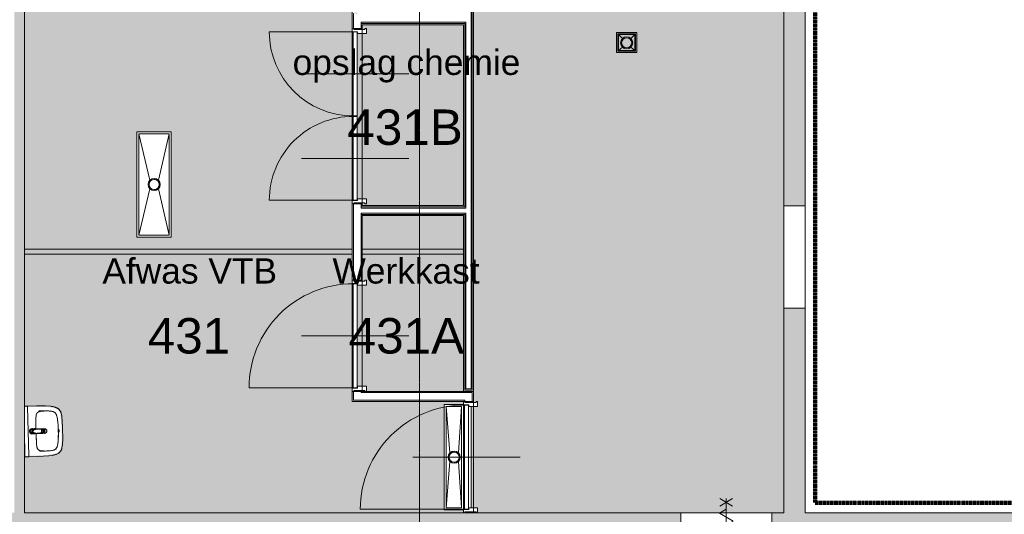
# Model space of a CAD drawing. Header units: millimetres. Extents: x 23089 to 106528, y 39021 to 113498.
# Tile 11 of 50: x 31399 to 41134, y 76496 to 81389. Entities that reach past the tile are written whole.
import ezdxf

# ---------------------------------------------------------------- set-up
doc = ezdxf.new("R2010")
doc.units = ezdxf.units.MM
doc.linetypes.add('Afbreeklijn', pattern=[9, 5, -2, 0, -2])
doc.linetypes.add('ARC Grid Line', pattern=[22.225, 12.7, -3.175, 3.175, -3.175])
for name, color, linetype, lineweight in [('A--A2__Ruwbouw', 8, 'Continuous', 9), ('A--AR9__AlgVoorz', 1, 'Continuous', 9), ('A--L$01A__Algemeen', 7, 'Continuous', 9), ('A--L$07A__Stramien', 1, 'Continuous', 13), ('A--L22__Binnenwanden', 2, 'Continuous', 9), ('A--L23__Vloeren', 3, 'Continuous', 9), ('A--L3__Afbouw', 2, 'Continuous', 9), ('A--L74__VasteSanitaireVoorz', 1, 'Continuous', 9), ('A--LD30__DetailPenMiddel', 3, 'Continuous', 9), ('A--LR9__AlgVoorz', 7, 'Continuous', 9), ('A--T$01A__Algemeen', 1, 'Continuous', 9), ('A--TR9__AlgVoorz', 1, 'Continuous', 13)]:
    doc.layers.add(name, color=color, linetype=linetype, lineweight=lineweight)
doc.styles.add('Arial', font='arial.ttf', dxfattribs={"height": 350})
doc.styles.add('Arial_1', font='arial.ttf', dxfattribs={"height": 250})

# ---------------------------------------------------------------- blocks, each defined once
blk = doc.blocks.new('32_DO_WB_vo deur enkel2 - vo 2-2241165-DO-Begane grond - Nieuwe vloeren')
at = {"layer": 'A--L3__Afbouw'}
h = blk.add_hatch(color=9, dxfattribs=at)
h.paths.add_polyline_path([(570, -160), (570, -60), (520, -60), (520, -160)])
h.paths.add_polyline_path([(-330, -160), (-280, -160), (-280, -60), (-330, -60)])
blk.add_hatch(color=9, dxfattribs=at).paths.add_polyline_path([(-280, -160), (520, -160), (520, -110), (-280, -110)])
at = {"layer": 'A--L$01A__Algemeen'}
for p, q in [((56.7, 300), (183.3, 226.9)), ((56.7, 226.9), (183.3, 300)), ((120, -300), (120, 300)), ((120, -300), (120, 300)), ((120, -300), (120, 300)), ((52.5, 155.9), (120, 194.9)), ((187.5, 77.9), (52.5, 155.9)), ((52.5, 0), (187.5, 77.9)), ((187.5, -77.9), (52.5, 0)), ((52.5, -155.9), (187.5, -77.9)), ((120, -194.9), (52.5, -155.9)), ((520, -160), (520, -960)), ((56.7, -300), (183.3, -226.9)), ((56.7, -226.9), (183.3, -300))]:
    blk.add_line(p, q, dxfattribs=at)
blk.add_arc((520, -160), 800, 180, 270, dxfattribs=at)
at = {"layer": 'A--L3__Afbouw'}
for p, q in [((-330, -160), (-330, -60)), ((-330, -60), (-280, -60)), ((-280, -60), (-280, -160)), ((520, -160), (520, -60)), ((520, -60), (570, -60)), ((570, -60), (570, -160)), ((-280, -160), (-330, -160)), ((-280, -110), (520, -110)), ((-280, -160), (-280, -110)), ((520, -160), (-280, -160)), ((520, -110), (520, -160)), ((570, -160), (520, -160))]:
    blk.add_line(p, q, dxfattribs=at)
blk = doc.blocks.new('74_PF_wastafel 50x38_sphinx300_un - 74_PF_wastafel 50x38_sphinx300_un-V41-DO-Begane grond - Nieuwe vloeren')
at = {"layer": 'A--L74__VasteSanitaireVoorz'}
for p, q in [((-250, 0), (-250, -37.5)), ((-242, 0), (-250, 0)), ((-250, 0), (-247.2, 0)), ((-250, -37.5), (-250, -129)), ((-250, -37.5), (-243.3, -37.5)), ((-250, -37.5), (-242, -37.5)), ((-247.2, 0), (-242.8, 0)), ((0, 0), (-242, 0)), ((-242, -37.5), (242, -37.5)), ((242, -37.5), (250, -37.5)), ((250, -37.5), (250, -5.9)), ((250, -129), (250, -37.5)), ((-124.1, -117.2), (-20.7, -115.6)), ((21.7, -115.1), (124.1, -117.2))]:
    blk.add_line(p, q, dxfattribs=at)
at = {"layer": 'A--L74__VasteSanitaireVoorz', "lineweight": 25}
for p, q in [((-21, -99.7), (-23.8, -77.6)), ((23.8, -77.6), (21, -99.7)), ((-23, -98.5), (-23, -107.4)), ((-23, -98.5), (-21.6, -106)), ((-20, -98.6), (-23, -98.5)), ((-21.8, -114.8), (-15.5, -173.4)), ((-20.7, -113.1), (-21, -99.6)), ((-20.8, -101.2), (-20.6, -113)), ((-20.5, -126.4), (-19.8, -183.7)), ((-15.3, -173.4), (0, -173.4)), ((-15.2, -173.4), (15.2, -173.4)), ((0, -173.4), (15.3, -173.4)), ((15.5, -173.4), (21.8, -114.8)), ((19.7, -183.7), (20.4, -126.7)), ((23, -98.5), (20, -98.6)), ((21, -99.6), (20.6, -114.9)), ((20.6, -114.9), (20.8, -101.2)), ((23, -107.4), (23, -98.5))]:
    blk.add_line(p, q, dxfattribs=at)
at = {"layer": 'A--L74__VasteSanitaireVoorz', "flags": 128}
for points in [[(250, -37.5), (249.7, -37.5), (248.8, -37.5), (247.4, -37.5), (245.5, -37.5), (243.3, -37.5), (241, -37.5)], [(-250, -129), (-248.9, -182.6), (-245.7, -236.1), (-242.7, -269.1)], [(-197.2, -242.1), (-197.9, -221.1), (-197.7, -200.1), (-197.2, -187.1)], [(-197.2, -187.1), (-196.5, -177.3), (-195.4, -167.6), (-193.9, -157.9), (-193, -153.2)], [(-193, -153.2), (-192.7, -151.6), (-192.3, -150.1), (-191.8, -148.6), (-191.3, -147.1), (-190.7, -145.6), (-190.1, -144.1), (-189.4, -142.7), (-188.6, -141.3), (-187.8, -139.9), (-187, -138.6), (-186.1, -137.3), (-185.1, -136), (-184.1, -134.8), (-183, -133.6), (-181.9, -132.5), (-180.8, -131.4), (-179.6, -130.3), (-178.3, -129.3), (-177.1, -128.5)], [(-167.2, -123.7), (-159.8, -121.9), (-152.4, -120.3), (-145, -119.1), (-137.5, -118.1), (-129.9, -117.5), (-124.1, -117.2)], [(124.1, -117.2), (131.7, -117.6), (139.2, -118.3), (146.7, -119.4), (154.2, -120.7), (161.6, -122.3), (167.2, -123.7)], [(177.1, -128.5), (178.4, -129.4), (179.6, -130.4), (180.8, -131.5), (182, -132.6), (183.1, -133.7), (184.2, -134.9), (185.2, -136.1), (186.1, -137.4), (187, -138.7), (187.9, -140), (188.7, -141.4), (189.4, -142.8), (190.1, -144.2), (190.8, -145.7), (191.3, -147.2), (191.9, -148.7), (192.3, -150.2), (192.7, -151.8), (193, -153.2)], [(193, -153.2), (194.7, -162.8), (196, -172.5), (196.9, -182.3), (197.2, -187.1)], [(197.2, -187.1), (197.9, -208), (197.7, -229), (197.2, -242.1)], [(242.7, -269.1), (247.2, -215.7), (249.6, -162.1), (250, -129)], [(-242.7, -269.1), (-241.8, -276), (-240.7, -282.8), (-239.3, -289.5), (-237.6, -296.2), (-235.7, -302.8), (-233.4, -309.4), (-231, -315.8), (-228.3, -322.2), (-225.6, -327.8)], [(-191.5, -282.5), (-193.4, -273.3), (-195, -264.1), (-196.2, -254.8), (-197, -245.4), (-197.2, -242.1)], [(-157.2, -320.6), (-159.2, -319.8), (-161.1, -319), (-163.1, -318.1), (-164.9, -317.2), (-166.8, -316.1), (-168.6, -315), (-170.3, -313.9), (-172, -312.6), (-173.7, -311.3), (-175.3, -309.9), (-176.8, -308.5), (-178.3, -307), (-179.8, -305.4), (-181.1, -303.8), (-182.4, -302.1), (-183.6, -300.4), (-184.8, -298.6), (-185.9, -296.8), (-186.9, -295), (-187.8, -293.1), (-188.7, -291.1), (-189.5, -289.2), (-190.2, -287.2), (-190.8, -285.2), (-191.3, -283.1), (-191.5, -282.5)], [(191.5, -282.5), (191, -284.5), (190.4, -286.6), (189.7, -288.6), (188.9, -290.5), (188.1, -292.5), (187.2, -294.4), (186.2, -296.2), (185.1, -298.1), (184, -299.9), (182.8, -301.6), (181.5, -303.3), (180.2, -304.9), (178.8, -306.5), (177.3, -308), (175.8, -309.5), (174.2, -310.9), (172.6, -312.2), (170.9, -313.5), (169.1, -314.7), (167.3, -315.8), (165.5, -316.9), (163.6, -317.8), (161.7, -318.8), (159.8, -319.6), (157.8, -320.3), (157.2, -320.6)], [(197.2, -242.1), (196.5, -251.4), (195.4, -260.7), (194, -270), (192.2, -279.2), (191.5, -282.5)], [(225.6, -327.8), (228.5, -321.6), (231.2, -315.2), (233.7, -308.8), (235.8, -302.2), (237.8, -295.6), (239.4, -288.9), (240.8, -282.1), (241.9, -275.3), (242.7, -269.1)], [(-225.6, -327.8), (-224.3, -330.3), (-222.9, -332.7), (-221.5, -335), (-219.9, -337.3), (-218.3, -339.5), (-216.5, -341.6), (-214.7, -343.7), (-212.8, -345.7), (-210.8, -347.6), (-208.8, -349.5), (-206.8, -351.1)], [(-206.8, -351.1), (-204.1, -353.1), (-201.4, -355.1), (-198.5, -356.9), (-195.6, -358.6), (-192.6, -360.2), (-189.6, -361.7), (-186.5, -363.1), (-183.3, -364.3), (-180.1, -365.4), (-176.9, -366.4), (-173.6, -367.3), (-172.1, -367.6)], [(-172.1, -367.6), (-154.6, -371.1), (-137, -373.8), (-119.3, -375.9), (-101.5, -377.2), (-90, -377.7)], [(-106.8, -331.3), (-115.2, -330.4), (-123.6, -329.1), (-131.9, -327.5), (-140.1, -325.6), (-148.3, -323.4), (-156.3, -320.8), (-157.2, -320.6)], [(106.8, -331.3), (57.9, -334.6), (8.9, -335.9), (-40, -335.3), (-89, -332.7), (-106.8, -331.3)], [(-90, -377.7), (32.9, -378.8), (90, -377.7)], [(90, -377.7), (107.8, -376.8), (125.6, -375.2), (143.2, -372.9), (160.8, -369.9), (172.1, -367.6)], [(157.2, -320.6), (149.1, -323.2), (141, -325.4), (132.8, -327.4), (124.5, -329), (116.1, -330.2), (107.7, -331.2), (106.8, -331.3)], [(172.1, -367.6), (175.4, -366.8), (178.6, -365.9), (181.9, -364.8), (185, -363.7), (188.2, -362.4), (191.2, -360.9), (194.2, -359.4), (197.2, -357.7), (200.1, -355.9), (202.9, -354), (205.6, -352), (206.8, -351.1)], [(206.8, -351.1), (209, -349.3), (211, -347.5), (213, -345.5), (214.9, -343.5), (216.7, -341.5), (218.4, -339.3), (220, -337.1), (221.6, -334.8), (223.1, -332.5), (224.4, -330.1), (225.6, -327.8)]]:
    blk.add_lwpolyline(points, dxfattribs=at)
at = {"layer": 'A--L74__VasteSanitaireVoorz', "lineweight": 25, "flags": 128}
for points in [[(-21.7, -114.9), (-18.5, -144.2), (-15.2, -173.4)], [(-19.6, -103.8), (-19.3, -104.6), (-19, -105.3), (-18.6, -106.1)], [(-15.5, -173.4), (-15.5, -174.1), (-15.5, -174.7), (-15.4, -175.3), (-15.3, -175.9), (-15.2, -176.5), (-15.1, -177.1), (-14.9, -177.7), (-14.8, -178.3), (-14.5, -178.9), (-14.3, -179.5), (-14.1, -180.1), (-13.8, -180.6), (-13.5, -181.2), (-13.2, -181.7), (-12.8, -182.2), (-12.5, -182.7), (-12.1, -183.2), (-11.7, -183.7), (-11.3, -184.1), (-10.8, -184.6), (-10.4, -185), (-9.9, -185.4), (-9.4, -185.8), (-8.9, -186.2), (-8.4, -186.5), (-7.9, -186.8), (-7.3, -187.1), (-6.8, -187.4), (-6.2, -187.7), (-5.6, -187.9), (-5, -188.1), (-4.5, -188.3), (-3.9, -188.5), (-3.3, -188.6), (-2.6, -188.8), (-2, -188.8), (-1.4, -188.9), (-0.8, -189), (-0.2, -189), (0.5, -189), (1.1, -188.9), (1.7, -188.9), (2.3, -188.8), (2.9, -188.7), (3.5, -188.6), (4.1, -188.4), (4.7, -188.2), (5.3, -188), (5.9, -187.8), (6.5, -187.6), (7, -187.3), (7.6, -187), (8.1, -186.7), (8.6, -186.4), (9.1, -186), (9.6, -185.6), (10.1, -185.2), (10.6, -184.8), (11, -184.4), (11.5, -183.9), (11.9, -183.5), (12.3, -183), (12.6, -182.5), (13, -182), (13.3, -181.4), (13.6, -180.9), (13.9, -180.4), (14.2, -179.8), (14.4, -179.2), (14.6, -178.6), (14.8, -178.1), (15, -177.5), (15.2, -176.9), (15.3, -176.2), (15.4, -175.6), (15.5, -175), (15.5, -174.4), (15.5, -173.8), (15.5, -173.4)], [(15.2, -173.4), (18.5, -144.2), (21.7, -114.9)], [(17.5, -112.5), (21.6, -106), (23, -98.5)], [(17.7, -107.9), (18.1, -107.2), (18.5, -106.4), (18.8, -105.7), (19.1, -104.9), (19.4, -104.1), (19.6, -103.8)]]:
    blk.add_lwpolyline(points, dxfattribs=at)
at = {"layer": 'A--L74__VasteSanitaireVoorz', "lineweight": 25}
for start, end in [(0, 180), (180, 243.63718), (288, 0)]:
    blk.add_arc((0, -74.6), 24, start, end, dxfattribs=at)
at = {"layer": 'A--L74__VasteSanitaireVoorz'}
for centre, radius, start, end in [((0, -75), 17.5, 0, 180), ((0, -75), 17.5, 180, 240), ((0, -75), 17.5, 75, 105), ((0, -75), 17.5, 285, 0), ((0, -75), 17.5, 285, 300), ((1090.6, -129), 1290.6, 180.891, 183), ((327.2, -214.6), 525.1, 176.99792, 183.00208), ((47.1, -199.9), 244.6, 169.00208, 176.99792), ((-154, -160.8), 39.8, 125.61769, 169.00208), ((-159, -153.8), 31.2, 105.2254, 125.61769), ((-117.5, -306.2), 189.1, 92.01283, 105.2254), ((0, -3649.7), 3534.7, 90.34124, 92.01283), ((0, -200), 23, 150, 180), ((0, -200), 23, 360, 30), ((0, -3649.7), 3534.7, 87.98717, 89.64849), ((117.5, -306.2), 189.1, 74.7746, 87.98717), ((159, -153.8), 31.2, 54.38231, 74.7746), ((154, -160.8), 39.8, 10.99792, 54.38231), ((-47.1, -199.9), 244.6, 3.00208, 10.99792), ((-327.2, -214.6), 525.1, 356.99792, 3.00208), ((-1090.6, -129), 1290.6, 357, 359.109), ((36.8, -229.8), 234.3, 183.00208, 192.99792), ((-140, -270.6), 52.8, 192.99792, 251.00208), ((-71, -251.1), 122.6, 198.24592, 206.41692), ((0, -200), 23, 180, 0), ((140, -270.6), 52.8, 288.99792, 347.00208), ((71, -251.1), 122.6, 333.58308, 341.75408), ((-36.8, -229.8), 234.3, 347.00208, 356.99792), ((-163.9, -297.2), 18.9, 206.41692, 231.42615), ((-88.4, -120.6), 211.5, 251.00208, 264.99792), ((0, 889), 1224.9, 264.99792, 275.00208), ((0, 2695.4), 3038.4, 269.72194, 270.27806), ((88.4, -120.6), 211.5, 275.00208, 288.99792), ((163.9, -297.2), 18.9, 308.57385, 333.58308)]:
    blk.add_arc(centre, radius, start, end, dxfattribs=at)
at = {"layer": 'A--L74__VasteSanitaireVoorz', "lineweight": 25}
for centre, major_axis, ratio, start_param, end_param in [((0, -97.9), (20.5, 0), 0.967332, 1.570796, 3.665191), ((0, -99.6), (20.1, 0), 0.870402, 1.570796, 3.08442), ((0, -97.9), (20.5, 0), 0.967332, 5.759587, 7.853982), ((0, -99.6), (20.1, 0), 0.870402, 0.057173, 1.570796), ((0, -98.5), (20, 0), 0.97026, 3.144451, 3.592433), ((0, -183.7), (19.7, 0), 0.967332, 3.141593, 6.283185), ((0, -98.5), (20, 0), 0.97026, 5.832345, 6.280327), ((0, -186.6), (11.5, 0), 0.973197, 4.45059, 4.974188)]:
    blk.add_ellipse(centre, major_axis=major_axis, ratio=ratio, start_param=start_param, end_param=end_param, dxfattribs=at)
for points, knots in [([(23, -98.5), (23, -95.5), (21.9, -91.3), (18.8, -86.9), (16.7, -84.7), (14.8, -83.2), (12.8, -81.9), (10, -80.4), (5.9, -79.1), (1.9, -78.5), (-1.5, -78.6), (-4.5, -78.9), (-7.9, -79.7), (-11.6, -81.1), (-14.8, -83.2), (-17.7, -85.6), (-20, -88.5), (-21.7, -91.7), (-22.7, -95), (-23, -97.3), (-23, -98.5)], [-1, -1, -1, -1, -0.861111, -0.791667, -0.756944, -0.722222, -0.6875, -0.652778, -0.583333, -0.513889, -0.479167, -0.444444, -0.388889, -0.333333, -0.277778, -0.222222, -0.166667, -0.111111, -0.055556, 0, 0, 0, 0]), ([(-23, -107.4), (-23, -104), (-21.9, -99.2), (-18.8, -94), (-16.6, -91.6), (-14.8, -89.9), (-12.8, -88.3), (-9.9, -86.7), (-5.9, -85.2), (-1.9, -84.5), (1.5, -84.6), (4.5, -84.9), (7.9, -85.8), (11.5, -87.5), (14.8, -89.8), (17.7, -92.6), (20, -95.9), (21.7, -99.6), (22.7, -103.3), (23, -106), (23, -107.4)], [-1, -1, -1, -1, -0.861111, -0.791667, -0.756944, -0.722222, -0.6875, -0.652778, -0.583333, -0.513889, -0.479167, -0.444444, -0.388889, -0.333333, -0.277778, -0.222222, -0.166667, -0.111111, -0.055556, 0, 0, 0, 0]), ([(-21.2, -97.3), (-21.1, -94.2), (-20.1, -90), (-17.2, -85.6), (-15.2, -83.5), (-13.5, -82), (-11.6, -80.7), (-9, -79.3), (-5.4, -78), (-1.7, -77.4), (1.4, -77.5), (4.1, -77.7), (7.2, -78.5), (10.5, -80), (13.5, -81.9), (16.1, -84.3), (18.3, -87.2), (19.9, -90.4), (20.9, -93.7), (21.1, -96), (21.2, -97.3)], [-1, -1, -1, -1, -0.861111, -0.791667, -0.756944, -0.722222, -0.6875, -0.652778, -0.583333, -0.513889, -0.479167, -0.444444, -0.388889, -0.333333, -0.277778, -0.222222, -0.166667, -0.111111, -0.055556, 0, 0, 0, 0]), ([(-18.6, -103.3), (-18.7, -103.1), (-19.1, -102.7), (-19.5, -102.1), (-19.8, -101.5), (-20.1, -101), (-20.4, -100.5), (-20.6, -100), (-20.8, -99.6), (-20.9, -99.5)], [0.7142857, 0.7142857, 0.7142857, 0.7142857, 0.75, 0.7857143, 0.8214286, 0.8571429, 0.8928571, 0.9285714, 1, 1, 1, 1]), ([(15.3, -173.4), (15.3, -175.8), (14.6, -179), (12.6, -182.5), (11.1, -184.1), (9.9, -185.3), (8.5, -186.3), (6.7, -187.5), (4, -188.5), (0.7, -189), (-2.5, -188.8), (-5.3, -188), (-7.7, -186.9), (-9.9, -185.3), (-11.8, -183.4), (-13.4, -181.2), (-14.5, -178.7), (-15.1, -176.2), (-15.3, -174.4), (-15.3, -173.4)], [-1, -1, -1, -1, -0.861111, -0.791667, -0.756944, -0.722222, -0.6875, -0.652778, -0.583333, -0.513889, -0.444444, -0.388889, -0.333333, -0.277778, -0.222222, -0.166667, -0.111111, -0.055556, 0, 0, 0, 0]), ([(20.8, -99.5), (20.8, -99.7), (20.6, -100), (20.4, -100.5), (20.1, -101), (19.8, -101.5), (19.5, -102.1), (19.1, -102.7), (18.8, -103.1), (18.5, -103.5), (18.1, -104), (17.4, -104.7), (16.7, -105.3), (16.3, -105.7)], [0, 0, 0, 0, 0.0714286, 0.1071429, 0.1428571, 0.1785714, 0.2142857, 0.25, 0.2678571, 0.2857143, 0.3214286, 0.3571429, 0.4285714, 0.4285714, 0.4285714, 0.4285714])]:
    blk.add_open_spline(points, degree=3, knots=knots, dxfattribs=at)
for points in [[(-20.8, -101.2), (-20.9, -100.5), (-21.1, -99.2), (-21.2, -97.9), (-21.2, -97.3)], [(21.2, -97.3), (21.2, -97.9), (21.1, -99.2), (20.9, -100.5), (20.8, -101.2)], [(-21.7, -114.9), (-22.2, -113.7), (-22.8, -111.2), (-23, -108.7), (-23, -107.4)], [(-20.9, -99.5), (-21, -99.3), (-21, -99.4), (-20.9, -100.4), (-20.8, -101.2)], [(20.8, -101.2), (20.9, -100.5), (21, -99.5), (21, -99.3), (20.8, -99.5)], [(23, -107.4), (23, -108.7), (22.8, -111.2), (22.2, -113.7), (21.7, -114.9)]]:
    blk.add_open_spline(points, degree=3, dxfattribs=at)
at = {"layer": 'A--L74__VasteSanitaireVoorz'}
for points in [[(76, -115.8), (76, -115.8), (75.5, -115.8), (73.6, -115.8), (70.6, -115.7), (66.9, -115.6), (63.1, -115.6), (59.4, -115.5), (56.4, -115.5), (54.5, -115.4), (54, -115.4), (54, -115.4)], [(54, -115.4), (54, -115.4), (54.5, -115.4), (56.4, -115.5), (59.4, -115.5), (63.1, -115.6), (66.9, -115.6), (70.6, -115.7), (73.6, -115.8), (75.5, -115.8), (76, -115.8), (76, -115.8)]]:
    blk.add_open_spline(points, degree=3, dxfattribs=at)
blk = doc.blocks.new('N_frame_border_rebate_single_brickmold_2sided - jamb_border-2542699-DO-Begane grond - Nieuwe vloeren')
at = {"layer": 'A--L$01A__Algemeen', "lineweight": 15}
for p, q in [((0, 0), (-33, 0)), ((-33, 0), (-33, -52)), ((0, -15), (0, 0)), ((-33, -52), (-50, -52)), ((-50, -52), (-50, -140)), ((-10, -125), (-10, -15)), ((-10, -15), (0, -15)), ((-50, -140), (0, -140)), ((0, -125), (-10, -125)), ((0, -140), (0, -125))]:
    blk.add_line(p, q, dxfattribs=at)
blk = doc.blocks.new('N_frame_border_rebate_single_brickmold_2sided - jamb_border-2542700-DO-Begane grond - Nieuwe vloeren')
at = {"layer": 'A--L$01A__Algemeen', "lineweight": 15}
for p, q in [((0, 140), (-50, 140)), ((-50, 140), (-50, 52)), ((-10, 15), (-10, 125)), ((-10, 125), (0, 125)), ((0, 125), (0, 140)), ((-50, 52), (-33, 52)), ((-33, 52), (-33, 0)), ((-33, 0), (0, 0)), ((0, 15), (-10, 15)), ((0, 0), (0, 15))]:
    blk.add_line(p, q, dxfattribs=at)
blk = doc.blocks.new('N_door_leaf_single_generic - N_door_leaf_single_generic-2543966-DO-Begane grond - Nieuwe vloeren')
at = {"layer": 'A--L3__Afbouw', "lineweight": 15}
for p, q in [((-515, 40), (-515, 0)), ((515, 40), (-515, 40)), ((-515, 0), (515, 0)), ((515, 0), (515, 40))]:
    blk.add_line(p, q, dxfattribs=at)
blk = doc.blocks.new('N_operation - N_operation-2543643-DO-Begane grond - Nieuwe vloeren')
at = {"layer": 'A--L$01A__Algemeen'}
blk.add_line((-515, 20), (-515, 1050), dxfattribs=at)
blk.add_arc((-515, 20), 1030, 360, 90, dxfattribs=at)
blk = doc.blocks.new('N_door_leaf_single_generic - N_door_leaf_single_generic-2661563-DO-Begane grond - Nieuwe vloeren')
at = {"layer": 'A--L3__Afbouw', "lineweight": 15}
for p, q in [((-415, 40), (-415, 0)), ((415, 40), (-415, 40)), ((-415, 0), (415, 0)), ((415, 0), (415, 40))]:
    blk.add_line(p, q, dxfattribs=at)
blk = doc.blocks.new('N_operation - N_operation-2661573-DO-Begane grond - Nieuwe vloeren')
at = {"layer": 'A--L$01A__Algemeen'}
blk.add_line((-415, 20), (-415, 850), dxfattribs=at)
blk.add_arc((-415, 20), 830, 360, 90, dxfattribs=at)
blk = doc.blocks.new('N_door_leaf_single_generic - N_door_leaf_single_generic-2661583-DO-Begane grond - Nieuwe vloeren')
at = {"layer": 'A--L3__Afbouw', "lineweight": 15}
for p, q in [((-415, 40), (-415, 0)), ((415, 40), (-415, 40)), ((-415, 0), (415, 0)), ((415, 0), (415, 40))]:
    blk.add_line(p, q, dxfattribs=at)
blk = doc.blocks.new('N_operation - N_operation-2661593-DO-Begane grond - Nieuwe vloeren')
at = {"layer": 'A--L$01A__Algemeen'}
blk.add_line((415, 20), (415, 850), dxfattribs=at)
blk.add_arc((415, 20), 830, 90, 180, dxfattribs=at)
blk = doc.blocks.new('52_PF_FB_ARC_Gutter1 - 1000x300_maasrooster-2565011-DO-Begane grond - Nieuwe vloeren')
at = {"layer": 'A--L$01A__Algemeen'}
for p, q in [((-42.4, 45.3), (-500, 150)), ((-500, -150), (-500, 150)), ((-500, 150), (500, 150)), ((42.4, 45.3), (500, 150)), ((500, 150), (500, -150)), ((-500, -150), (-42.4, -39.6)), ((500, -150), (42.4, -39.6)), ((500, -150), (-500, -150))]:
    blk.add_line(p, q, dxfattribs=at)
for radius in [60, 50]:
    blk.add_circle((0, 2.9), radius, dxfattribs=at)
at = {"layer": 'A--L74__VasteSanitaireVoorz'}
for p, q in [((520, 170), (-520, 170)), ((-520, 170), (-520, -170)), ((500, 150), (-500, 150)), ((-500, 150), (-500, -150)), ((-500, 150), (500, 150)), ((-500, -150), (-500, 150)), ((500, -150), (500, 150)), ((500, 150), (500, -150)), ((520, -170), (520, 170)), ((-520, -170), (520, -170)), ((-500, -150), (500, -150)), ((500, -150), (-500, -150))]:
    blk.add_line(p, q, dxfattribs=at)
for radius, start, end in [(60, 0, 180), (60, 180, 360), (50, 0, 180), (50, 45, 180), (50, 180, 360), (50, 180, 360), (50, 0, 30)]:
    blk.add_arc((0, 2.9), radius, start, end, dxfattribs=at)
blk = doc.blocks.new('52_PF_FB_ARC_Gutter1 - 1000x150_plaatrooster-V63-DO-Begane grond - Nieuwe vloeren')
at = {"layer": 'A--L$01A__Algemeen'}
for p, q in [((-42.4, 45.3), (-500, 75)), ((-500, -75), (-500, 75)), ((-500, 75), (500, 75)), ((42.4, 45.3), (500, 75)), ((500, 75), (500, -75)), ((-500, -75), (-42.4, -39.6)), ((500, -75), (-500, -75)), ((500, -75), (42.4, -39.6))]:
    blk.add_line(p, q, dxfattribs=at)
for radius in [60, 50]:
    blk.add_circle((0, 2.9), radius, dxfattribs=at)
at = {"layer": 'A--L74__VasteSanitaireVoorz'}
for p, q in [((-520, 95), (-520, -95)), ((517, 95), (-517, 95)), ((500, 75), (-500, 75)), ((-500, 75), (-500, -75)), ((-500, 75), (500, 75)), ((-500, -75), (-500, 75)), ((500, -75), (500, 75)), ((500, 75), (500, -75)), ((520, -95), (520, 95)), ((-520, -95), (520, -95)), ((-500, -75), (500, -75)), ((500, -75), (-500, -75))]:
    blk.add_line(p, q, dxfattribs=at)
for radius, start, end in [(60, 0, 180), (60, 180, 360), (50, 0, 180), (50, 180, 360), (50, 180, 207.30852), (50, 45, 175.81091), (50, 210, 360), (50, 4.18909, 30)]:
    blk.add_arc((0, 2.9), radius, start, end, dxfattribs=at)
blk = doc.blocks.new('52_PF_FB_ARC_Drain Square1 - 200x200_hygienicpro rooster-2568413-DO-Begane grond - Nieuwe vloeren')
at = {"layer": 'A--L$01A__Algemeen'}
for p, q in [((-42.4, 45.3), (-87, 87)), ((-87, -87), (-87, 87)), ((-87, 87), (87, 87)), ((42.4, 45.3), (87, 87)), ((87, 87), (87, -87)), ((-87, -87), (-42.4, -39.6)), ((87, -87), (-87, -87)), ((87, -87), (42.4, -39.6))]:
    blk.add_line(p, q, dxfattribs=at)
for radius in [60, 50]:
    blk.add_circle((0, 2.9), radius, dxfattribs=at)
at = {"layer": 'A--L74__VasteSanitaireVoorz'}
for p, q in [((100, 100), (-100, 100)), ((-100, 100), (-100, -100)), ((100, -100), (100, 100)), ((80, 80), (-80, 80)), ((-80, 80), (-80, -80)), ((-80, 80), (80, 80)), ((-80, -80), (-80, 80)), ((80, -80), (80, 80)), ((80, 80), (80, -80)), ((-80, -80), (80, -80)), ((80, -80), (-80, -80)), ((-100, -100), (100, -100))]:
    blk.add_line(p, q, dxfattribs=at)
for radius, start, end in [(60, 0, 180), (60, 180, 360), (50, 0, 180), (50, 180, 360)]:
    blk.add_arc((0, 2.9), radius, start, end, dxfattribs=at)

msp = doc.modelspace()

# ---------------------------------------------------------------- hatches: boundary and pattern name
at = {"layer": 'A--A2__Ruwbouw'}
h = msp.add_hatch(color=9, dxfattribs=at)
h.paths.add_polyline_path([(38970.3, 76511.4), (39165.9, 76511.4), (39165.9, 78536.4), (38955.9, 78536.4), (38955.9, 76511.4)])
h.paths.add_polyline_path([(39143, 79546.4), (39165.9, 79546.4), (39165.9, 86431.7), (38955.9, 86418.3), (38955.9, 79546.4), (39050.9, 79546.4)])
msp.add_hatch(color=9, dxfattribs=at).paths.add_polyline_path([(31347.9, 76511.4), (31444.9, 76511.4), (31444.9, 83714.4), (31344.9, 83714.4), (31344.9, 76511.4)])
h = msp.add_hatch(color=9, dxfattribs=at)
h.paths.add_polyline_path([(43874.9, 76191.4), (47300.9, 76193.2), (47300.9, 76291.4), (47400.9, 76291.4), (47400.9, 76191.4), (53300.9, 76196.3), (53300.9, 76291.4), (53400.9, 76291.4), (53400.9, 76191.4), (57516.9, 76196.4), (57516.9, 76511.4), (54741.9, 76511.4), (54741.9, 76196.4), (53641.9, 76196.4), (53641.9, 76511.4), (43874.9, 76511.4), (43874.9, 76351.4)])
h.paths.add_polyline_path([(41400.9, 76191.4), (42974.9, 76191.4), (42974.9, 76511.4), (38834.4, 76511.4), (38834.4, 76191.4), (41300.9, 76191.4), (41300.9, 76291.4), (41400.9, 76291.4), (41400.9, 76201.4)])
h.paths.add_polyline_path([(30944.9, 76191.4), (35300.9, 76191.4), (35300.9, 76291.4), (35400.9, 76291.4), (35400.9, 76191.4), (37934.4, 76191.4), (37934.4, 76511.4), (30944.9, 76511.4), (30944.9, 76351.4)])
h.paths.add_polyline_path([(58581.1, 76191.4), (59315.9, 76191.4), (59315.9, 76291.4), (59415.9, 76291.4), (59415.9, 76191.4), (59506.9, 76191.4), (59506.9, 76511.4), (58416.9, 76511.4), (58416.9, 76191.4)])
h.paths.add_polyline_path([(29385.9, 76191.4), (30044.9, 76191.4), (30044.9, 76511.4), (29285.9, 76511.4), (29285.9, 76291.4), (29385.9, 76291.4), (29385.9, 76201.4)])
h.paths.add_polyline_path([(41310.9, 76201.4), (41390.9, 76201.4), (41390.9, 76281.4), (41310.9, 76281.4)])
h.paths.add_polyline_path([(53310.9, 76201.4), (53390.9, 76204.5), (53390.9, 76281.4), (53310.9, 76281.4), (53310.9, 76207.1)])
h.paths.add_polyline_path([(35310.9, 76201.4), (35390.9, 76201.4), (35390.9, 76281.4), (35310.9, 76281.4)])
h.paths.add_polyline_path([(59405.9, 76201.4), (59405.9, 76281.4), (59325.9, 76281.4), (59325.9, 76201.4)])
h.paths.add_polyline_path([(29375.9, 76201.4), (29375.9, 76281.4), (29295.9, 76281.4), (29295.9, 76201.4)])
h.paths.add_polyline_path([(47310.9, 76201.4), (47390.9, 76201.4), (47390.9, 76281.4), (47310.9, 76281.4)])
at = {"layer": 'A--AR9__AlgVoorz'}
h = msp.add_hatch(color=201, dxfattribs=at)
h.paths.add_polyline_path([(35886.8, 77712.3), (35861.8, 77737.3), (35862, 77724.6), (35874.3, 77712.3), (35874.4, 77699.9)])
h.paths.add_polyline_path([(35926.8, 76511.4), (35911.8, 76521.4), (35861.8, 76521.4), (35861.8, 76511.4), (35911.8, 76511.4)])
h.paths.add_polyline_path([(38834.4, 76511.4), (38955.9, 76511.4), (38955.9, 86418.3), (35886.8, 86216.4), (35886.8, 77611.4), (35861.8, 77611.4), (35861.8, 77601.4), (35911.8, 77601.4), (35926.8, 77611.4), (35926.8, 77561.4), (35861.8, 77561.4), (35861.8, 76561.4), (35926.8, 76561.4), (35926.8, 76511.4), (38033.3, 76511.4)])
h = msp.add_hatch(color=201, dxfattribs=at)
h.paths.add_polyline_path([(34686.8, 77712.3), (34699.3, 77699.8), (34701.8, 77712.3), (34736.8, 77712.3), (34736.8, 77722.3), (34696.8, 77718.9)])
h.paths.add_polyline_path([(34686.8, 79567.1), (34736.8, 79567.1), (34736.8, 79577.1), (34696.8, 79573.8)])
h.paths.add_polyline_path([(34686.8, 81302.1), (34701.8, 81292.1), (34736.8, 81292.1), (34736.8, 81302.1), (34696.8, 81302.1)])
h.paths.add_polyline_path([(34686.8, 81449.2), (34736.8, 81449.2), (34736.8, 81459.2), (34696.8, 81455.9)])
h.paths.add_polyline_path([(34388.4, 83614.4), (34388.4, 83664.4), (34378.4, 83664.4), (34385.9, 83618.3), (34387.4, 83615.9)])
h.paths.add_polyline_path([(31476.7, 77557.4), (31501.7, 77304.7), (31507.8, 77304.7), (31524.8, 77300.6), (31532, 77312.4), (31534.9, 77318.1), (31541.8, 77324.3), (31515, 77334.1), (31502, 77329.4), (31483.1, 77499.9)])
h.paths.add_polyline_path([(35785.2, 76511.4), (35786.8, 76514.9), (35786.8, 76541.4), (35596.8, 76541.4), (35596.8, 77581.4), (35786.8, 77581.4), (35787.5, 77611.4), (35799.3, 77612.3), (35796.8, 77624.8), (35786.8, 77624.8), (35785.2, 77612.3), (34686.8, 77612.3), (34696.8, 77624.8), (34686.8, 77624.8), (34686.8, 77745.3), (34696.8, 77747.3), (34701.8, 78777.3), (34686.8, 78779.3), (34686.8, 79600.1), (34696.8, 79602.1), (34699.3, 80432.1), (34696.8, 80437.1), (34701.8, 81267.1), (34686.8, 81269.1), (34686.8, 81482.2), (34696.8, 81484.2), (34696.8, 82314.2), (34696.8, 82319.2), (34701.8, 83149.2), (34686.8, 83151.2), (34686.8, 83614.4), (34355.4, 83618.7), (34353.4, 83624.4), (33523.4, 83631.6), (33518.4, 83624.4), (32688.4, 83629.4), (32686.4, 83614.4), (31444.9, 83614.4), (31444.9, 77557.6), (31682.5, 77556.9), (31738.7, 77549.7), (31784.1, 77524.8), (31799.6, 77494.1), (31812.3, 77390), (31812.8, 77189.6), (31802.4, 77137.4), (31775.4, 77106.8), (31746.9, 77094.5), (31664.2, 77082.7), (31557.5, 77077.2), (31450.6, 77073.6), (31444.9, 77073.6), (31444.9, 76511.4), (35231.3, 76511.4)])
h.paths.add_polyline_path([(35694.7, 77001.4), (35730, 77013.6), (35746.6, 77031.4), (35754.7, 77061.4), (35742.5, 77096.8), (35724.7, 77113.4), (35694.7, 77121.4), (35664.7, 77113.4), (35642.7, 77091.4), (35634.7, 77061.4), (35646.8, 77026.1), (35664.7, 77009.5), (35679.1, 77003.5)])
h.paths.add_polyline_path([(35694.7, 77011.4), (35659.3, 77026.1), (35646.4, 77048.5), (35656.4, 77091.4), (35679.1, 77107.3), (35698.3, 77109.9), (35734.3, 77086.4), (35744.7, 77061.4), (35719.7, 77018.1), (35698.3, 77012.4)])
h.paths.add_polyline_path([(31664.2, 77115.3), (31741.4, 77126.6), (31760.1, 77138.1), (31778.6, 77173.1), (31786.5, 77234.5), (31782.2, 77414), (31773.6, 77466.8), (31754.4, 77504.5), (31732, 77518.4), (31703, 77524.4), (31626.7, 77524.6), (31574.4, 77511.2), (31559.1, 77492.6), (31552.4, 77453.3), (31552.3, 77339.6), (31559.1, 77442.5), (31568.2, 77488.9), (31593.5, 77512.1), (31654.7, 77518.5), (31722.8, 77513.7), (31760.2, 77482.9), (31769.2, 77455.6), (31778.6, 77355.4), (31780.3, 77300.6), (31775.4, 77191), (31760.1, 77149.7), (31711.8, 77126.6), (31636.6, 77122.9), (31601.7, 77127), (31571.5, 77155.7), (31565, 77194.2), (31571.7, 77136.8), (31599.8, 77119.3), (31636.3, 77115.4), (31664.1, 77115.3)])
h.paths.add_polyline_path([(31645.4, 77297.3), (31661.5, 77304.4), (31667.2, 77325), (31660.7, 77336.9), (31640.2, 77342.6), (31639.4, 77335), (31641.7, 77334.1), (31638.4, 77304.4), (31639.4, 77297.9), (31645.2, 77297.3)])
h.paths.add_polyline_path([(34736.8, 78802.3), (34736.8, 78812.3), (34696.8, 78805.6), (34701.8, 78802.3)])
h.paths.add_polyline_path([(32555.6, 79239), (32555.6, 80279), (32895.6, 80279), (32895.6, 79239)])
h.paths.add_polyline_path([(32728.5, 79699), (32763.8, 79711.2), (32780.4, 79729), (32788.5, 79759), (32776.3, 79794.4), (32758.5, 79811), (32728.5, 79819), (32698.5, 79811), (32676.5, 79789), (32668.5, 79759), (32680.6, 79723.7), (32698.5, 79707.1), (32712.9, 79701.1)])
h.paths.add_polyline_path([(32728.5, 79709), (32695.5, 79723.7), (32685.2, 79734), (32686, 79779.6), (32713.1, 79804.9), (32728.5, 79809), (32765.3, 79789), (32776.8, 79746.1), (32753.5, 79715.7), (32744, 79713.2)])
h.paths.add_polyline_path([(34701.8, 83174.2), (34736.8, 83174.2), (34736.8, 83184.2), (34696.8, 83177.6), (34699.3, 83175.9)])
h.paths.add_polyline_path([(34297.3, 83424.4), (32720.9, 83424.4), (32720.9, 83614.4), (34320.9, 83612.8), (34320.9, 83424.4)])
h.paths.add_polyline_path([(32653.4, 83614.4), (32663.4, 83629.4), (32663.4, 83664.4), (32653.4, 83664.4), (32653.4, 83619.7)])
h.paths.add_polyline_path([(34699.3, 83614.4), (34694.9, 83622.5), (34686.8, 83614.4)])
h = msp.add_hatch(color=201, dxfattribs=at)
h.paths.add_polyline_path([(34786.8, 79550.4), (35786.8, 79550.4), (35786.8, 81338.7), (34786.8, 81338.7), (34786.8, 81302.1), (34736.8, 81302.1), (34738.8, 81292.1), (34811.8, 81292.1), (34826.8, 81302.1), (34826.8, 81252.1), (34738.8, 81252.1), (34738.8, 79617.1), (34826.8, 79617.1), (34826.8, 79567.1), (34811.8, 79577.1), (34736.8, 79577.1), (34738.8, 79567.1), (34774.3, 79567.1)])
h.paths.add_polyline_path([(34774.3, 79525.4), (34786.8, 79533), (34779.6, 79543.2), (34774.3, 79537.9)])
h.paths.add_polyline_path([(35799.3, 79525.4), (35811.8, 79525.4), (35786.8, 79550.4), (35786.8, 79525.4)])
h.paths.add_polyline_path([(35786.8, 81338.7), (35811.8, 81363.7), (35786.8, 81363.7), (35786.8, 81351.2)])
h.paths.add_polyline_path([(34786.8, 81338.7), (34786.8, 81363.7), (34774.3, 81363.7), (34774.5, 81351.1)])
h = msp.add_hatch(color=201, dxfattribs=at)
h.paths.add_polyline_path([(34826.8, 77712.3), (34811.8, 77722.3), (34736.8, 77722.3), (34738.8, 77712.3), (34811.8, 77712.3)])
h.paths.add_polyline_path([(35786.8, 77712.3), (35786.8, 79450.4), (34786.8, 79450.4), (34786.8, 78812.3), (34736.8, 78812.3), (34738.8, 78802.3), (34811.8, 78802.3), (34826.8, 78812.3), (34826.8, 78762.3), (34738.8, 78762.3), (34738.8, 77762.3), (34826.8, 77762.3), (34826.8, 77712.3), (35615.7, 77712.3)])
h.paths.add_polyline_path([(35788.8, 77699.8), (35799.3, 77699.8), (35799.3, 77712.3), (35811.8, 77724.8), (35811.8, 77737.3), (35786.8, 77712.3), (35786.8, 77699.8)])
h.paths.add_polyline_path([(34786.8, 79450.4), (34786.8, 79475.4), (34774.3, 79475.4), (34774.5, 79462.7)])
h.paths.add_polyline_path([(35786.8, 79450.4), (35811.8, 79475.4), (35786.8, 79475.4), (35786.8, 79462.9)])

# ---------------------------------------------------------------- linework, layer by layer
at = {"layer": 'A--L$07A__Stramien', "linetype": 'ARC Grid Line'}
msp.add_line((35350.9, 95686.5), (35350.9, 39742), dxfattribs=at)
at = {"layer": 'A--L22__Binnenwanden', "lineweight": 15}
for p, q in [((38955.9, 86418.3), (38955.9, 76511.4)), ((39165.9, 76511.4), (39165.9, 86431.7)), ((35861.8, 77737.3), (35861.8, 86221.1)), ((35874.3, 77724.8), (35874.3, 86221.9)), ((35886.8, 77611.4), (35886.8, 86222.7)), ((31444.9, 76511.4), (31444.9, 83626.9)), ((34686.8, 81449.2), (34686.8, 81302.1)), ((34699.3, 81449.2), (34699.3, 81302.1)), ((34686.8, 81302.1), (34786.8, 81302.1)), ((34774.3, 81363.7), (34774.3, 81302.1)), ((35811.8, 81363.7), (34774.3, 81363.7)), ((35799.3, 81351.2), (34774.3, 81351.2)), ((34786.8, 81302.1), (34786.8, 81338.7)), ((34786.8, 81338.7), (35786.8, 81338.7)), ((35786.8, 81338.7), (35786.8, 79550.4)), ((35799.3, 79537.9), (35799.3, 81351.2)), ((35811.8, 79525.4), (35811.8, 81363.7)), ((34786.8, 79567.1), (34686.8, 79567.1)), ((34686.8, 79567.1), (34686.8, 78812.3)), ((34699.3, 79567.1), (34699.3, 78812.3)), ((34774.3, 79567.1), (34774.3, 79525.4)), ((34786.8, 79550.4), (34786.8, 79567.1)), ((35786.8, 79550.4), (34786.8, 79550.4)), ((35799.3, 79537.9), (34774.3, 79537.9)), ((35811.8, 79525.4), (34774.3, 79525.4)), ((34774.3, 79475.4), (34774.3, 78812.3)), ((35811.8, 79475.4), (34774.3, 79475.4)), ((35799.3, 79462.9), (34774.3, 79462.9)), ((34786.8, 78812.3), (34786.8, 79450.4)), ((34786.8, 79450.4), (35786.8, 79450.4)), ((35786.8, 79450.4), (35786.8, 77712.3)), ((35799.3, 77724.8), (35799.3, 79462.9)), ((35811.8, 77737.3), (35811.8, 79475.4)), ((34686.8, 78812.3), (34786.8, 78812.3)), ((35886.8, 77712.3), (34686.8, 77712.3)), ((34686.8, 77712.3), (34686.8, 77612.3)), ((34699.3, 77624.8), (34699.3, 77712.3)), ((34774.3, 77699.8), (34774.3, 77712.3)), ((34774.3, 77699.8), (35874.3, 77699.8)), ((35799.3, 77724.8), (35874.3, 77724.8)), ((35811.8, 77737.3), (35861.8, 77737.3)), ((35874.3, 77611.4), (35874.3, 77699.8)), ((34686.8, 77612.3), (35786.8, 77612.3)), ((34699.3, 77624.8), (35799.3, 77624.8)), ((35786.8, 77612.3), (35786.8, 77611.4)), ((35786.8, 77611.4), (35886.8, 77611.4)), ((35799.3, 77624.8), (35799.3, 77611.4)), ((37934.4, 76511.4), (31444.9, 76511.4)), ((37934.4, 76191.4), (37934.4, 76511.4)), ((38955.9, 76511.4), (38834.4, 76511.4)), ((38834.4, 76511.4), (38834.4, 76191.4)), ((42974.9, 76511.4), (39165.9, 76511.4))]:
    msp.add_line(p, q, dxfattribs=at)
at = {"layer": 'A--L22__Binnenwanden'}
for p, q in [((34786.8, 81302.1), (34786.8, 81292.1)), ((34686.8, 79600.1), (34686.8, 81269.1)), ((34786.8, 81252.1), (34786.8, 79617.1)), ((34786.8, 79577.1), (34786.8, 79567.1)), ((38955.9, 79546.4), (39165.9, 79546.4)), ((34686.8, 77745.3), (34686.8, 78779.3)), ((34786.8, 78812.3), (34786.8, 78802.3)), ((34786.8, 78762.3), (34786.8, 77762.3)), ((39165.9, 78536.4), (38955.9, 78536.4)), ((34786.8, 77722.3), (34786.8, 77712.3)), ((35886.8, 77611.4), (35886.8, 77601.4)), ((35886.8, 77561.4), (35886.8, 76561.4)), ((35886.8, 76521.4), (35886.8, 76511.4)), ((37934.4, 76511.4), (38834.4, 76511.4))]:
    msp.add_line(p, q, dxfattribs=at)
at = {"layer": 'A--L23__Vloeren'}
for p, q in [((32555.6, 79239), (32555.6, 80279)), ((32555.6, 80279), (32895.6, 80279)), ((32895.6, 80279), (32895.6, 79239)), ((32895.6, 79239), (32555.6, 79239)), ((31444.9, 79120.4), (34686.8, 79120.4)), ((34686.8, 79070.4), (31444.9, 79070.4)), ((34786.8, 79120.4), (35786.8, 79120.4)), ((35786.8, 79070.4), (34786.8, 79070.4)), ((35811.8, 77601.4), (35811.8, 77612.1)), ((35861.8, 77611.6), (35861.8, 77601.4)), ((35596.8, 76541.4), (35596.8, 77581.4)), ((35596.8, 77581.4), (35786.8, 77581.4)), ((35786.8, 77578.4), (35786.8, 76544.4)), ((35861.8, 77561.4), (35861.8, 76561.4)), ((35786.8, 76541.4), (35596.8, 76541.4)), ((35811.8, 76511.4), (35811.8, 76521.4)), ((35861.8, 76521.4), (35861.8, 76511.4))]:
    msp.add_line(p, q, dxfattribs=at)
at = {"layer": 'A--LD30__DetailPenMiddel', "linetype": 'Afbreeklijn', "lineweight": 100}
for p, q in [((39265.9, 86909), (39265.9, 76611.4)), ((39265.9, 76611.4), (59606.9, 76611.4))]:
    msp.add_line(p, q, dxfattribs=at)
at = {"layer": 'A--LD30__DetailPenMiddel'}
msp.add_line((38834.4, 76511.4), (37934.4, 76511.4), dxfattribs=at)
msp.add_line((38834.4, 76511.4), (37934.4, 76511.4), dxfattribs=at)
at = {"layer": 'A--LR9__AlgVoorz', "flags": 128}
for points in [[(59446.9, 76511.4), (59446.9, 79246.3), (59244.3, 79424.9), (57835.5, 80666.9), (59496.9, 82588.4), (59496.9, 89821.6), (57710.8, 87798.5), (57537.6, 87602.2), (57276.1, 87585.6), (39165.9, 86431.7), (39165.9, 76511.4)], [(38955.9, 76511.4), (38955.9, 86418.3), (35886.8, 86222.7), (35886.8, 83664.4), (35886.8, 81388.7), (35886.8, 79500.4), (35886.8, 77713.9), (35886.8, 77712.3), (35886.8, 77662.3), (35886.8, 76511.4)], [(31444.9, 80063.4), (31444.9, 76511.4), (35786.8, 76511.4), (35786.8, 77612.3), (35785.2, 77612.3), (34686.8, 77612.3), (34686.8, 79500.4), (34686.8, 81388.7), (34686.8, 83612.8), (34686.8, 83614.4), (31444.9, 83614.4)], [(34786.8, 81338.7), (34786.8, 79550.4), (35786.8, 79550.4), (35786.8, 81338.7)], [(34786.8, 77712.3), (35786.8, 77712.3), (35786.8, 79450.4), (34786.8, 79450.4)]]:
    msp.add_lwpolyline(points, close=True, dxfattribs=at)
at = {"layer": 'A--T$01A__Algemeen', "lineweight": 13}
for p, q in [((35246.8, 80852.1), (34186.8, 80852.1)), ((35246.8, 80017.1), (34186.8, 80017.1)), ((35246.8, 78262.3), (34186.8, 78262.3)), ((36346.8, 77061.4), (35286.8, 77061.4))]:
    msp.add_line(p, q, dxfattribs=at)

# ---------------------------------------------------------------- block references
at = {"layer": 'A--L$01A__Algemeen'}
for name, p, rotation in [('N_frame_border_rebate_single_brickmold_2sided - jamb_border-2542699-DO-Begane grond - Nieuwe vloeren', (34686.8, 81302.1), 89.99999999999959), ('N_operation - N_operation-2661593-DO-Begane grond - Nieuwe vloeren', (34716.8, 80852.1), 90), ('N_operation - N_operation-2661573-DO-Begane grond - Nieuwe vloeren', (34716.8, 80017.1), 90), ('N_frame_border_rebate_single_brickmold_2sided - jamb_border-2542700-DO-Begane grond - Nieuwe vloeren', (34686.8, 79567.1), 269.9999999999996), ('N_operation - N_operation-2543643-DO-Begane grond - Nieuwe vloeren', (34716.8, 78262.3), 90), ('N_frame_border_rebate_single_brickmold_2sided - jamb_border-2542699-DO-Begane grond - Nieuwe vloeren', (34686.8, 78812.3), 89.99999999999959), ('N_frame_border_rebate_single_brickmold_2sided - jamb_border-2542700-DO-Begane grond - Nieuwe vloeren', (34686.8, 77712.3), 269.9999999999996), ('N_frame_border_rebate_single_brickmold_2sided - jamb_border-2542699-DO-Begane grond - Nieuwe vloeren', (35786.8, 77611.4), 89.9999999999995), ('N_operation - N_operation-2543643-DO-Begane grond - Nieuwe vloeren', (35816.8, 77061.4), 89.9999999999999), ('N_frame_border_rebate_single_brickmold_2sided - jamb_border-2542700-DO-Begane grond - Nieuwe vloeren', (35786.8, 76511.4), 269.9999999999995)]:
    msp.add_blockref(name, p, dxfattribs=dict(at, rotation=rotation))
at = {"layer": 'A--L3__Afbouw'}
for name, p, rotation in [('N_door_leaf_single_generic - N_door_leaf_single_generic-2661583-DO-Begane grond - Nieuwe vloeren', (34736.8, 80852.1), 90), ('N_door_leaf_single_generic - N_door_leaf_single_generic-2661563-DO-Begane grond - Nieuwe vloeren', (34736.8, 80017.1), 90), ('N_door_leaf_single_generic - N_door_leaf_single_generic-2543966-DO-Begane grond - Nieuwe vloeren', (34736.8, 78262.3), 90), ('N_door_leaf_single_generic - N_door_leaf_single_generic-2543966-DO-Begane grond - Nieuwe vloeren', (35836.8, 77061.4), 89.9999999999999)]:
    msp.add_blockref(name, p, dxfattribs=dict(at, rotation=rotation))
msp.add_blockref('32_DO_WB_vo deur enkel2 - vo 2-2241165-DO-Begane grond - Nieuwe vloeren', (38264.4, 76351.4), dxfattribs=at)
at = {"layer": 'A--L74__VasteSanitaireVoorz'}
for name, p, rotation in [('52_PF_FB_ARC_Drain Square1 - 200x200_hygienicpro rooster-2568413-DO-Begane grond - Nieuwe vloeren', (37400.5, 81162.9), 180), ('52_PF_FB_ARC_Gutter1 - 1000x300_maasrooster-2565011-DO-Begane grond - Nieuwe vloeren', (32725.6, 79759), 270.0000000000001), ('74_PF_wastafel 50x38_sphinx300_un - 74_PF_wastafel 50x38_sphinx300_un-V41-DO-Begane grond - Nieuwe vloeren', (31444.9, 77315.6), 91.34933643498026), ('52_PF_FB_ARC_Gutter1 - 1000x150_plaatrooster-V63-DO-Begane grond - Nieuwe vloeren', (35691.8, 77061.4), 270.0000000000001)]:
    msp.add_blockref(name, p, dxfattribs=dict(at, rotation=rotation))

# ---------------------------------------------------------------- texts
at = {"layer": 'A--TR9__AlgVoorz', "attachment_point": 1}
for s, insert, char_height, width, style in [('opslag chemie', (34097.4, 81092.1), 250, 2717.721, 'Arial_1'), ('431B', (34638.3, 80500.4), 350, 1410.97, 'Arial'), ('Afwas VTB', (32216.6, 79028.7), 250, 2092.404, 'Arial_1'), ('Werkkast', (34491.4, 79028.7), 250, 1795.78, 'Arial_1'), ('431', (32665, 78437), 350, 1010.126, 'Arial'), ('431A', (34651.8, 78437), 350, 1410.97, 'Arial')]:
    msp.add_mtext(s, dxfattribs=dict(at, insert=insert, char_height=char_height, width=width, style=style))

doc.saveas('drawing.dxf')
